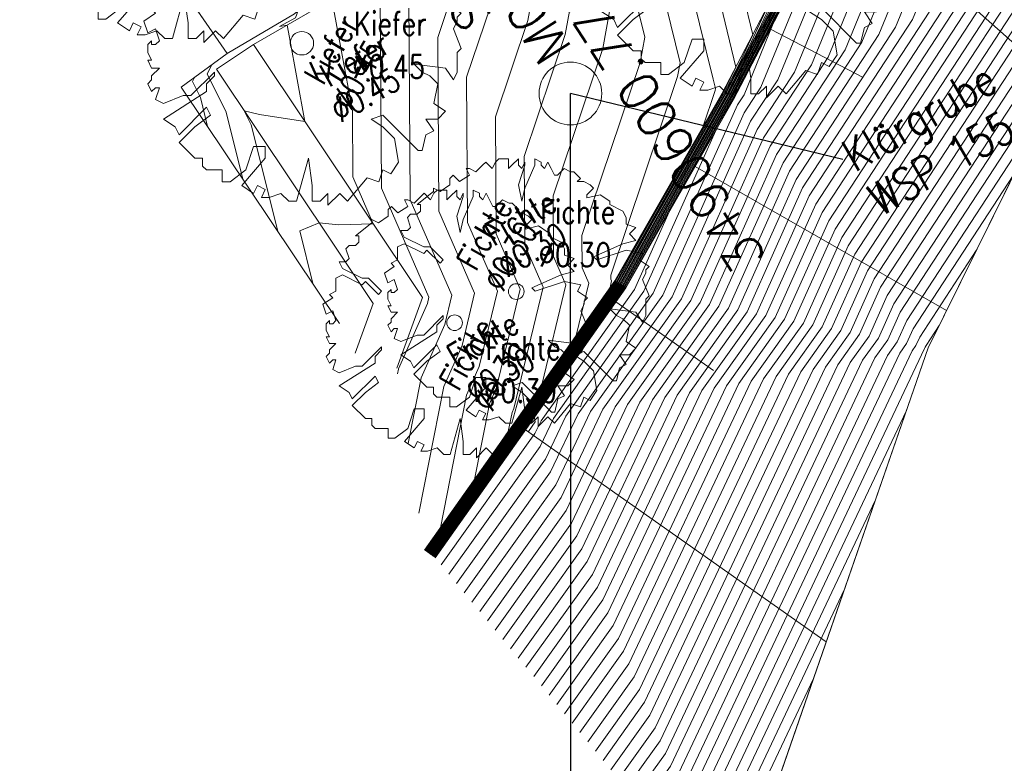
# Model space of a CAD drawing. Header units: metres. Extents: x 3490449 to 3490968, y 5754217 to 5754743.
# Tile 19 of 212: x 3490591 to 3490610, y 5754346 to 5754360. Entities that reach past the tile are written whole.
import ezdxf
from ezdxf.enums import TextEntityAlignment as Align

# ---------------------------------------------------------------- set-up
doc = ezdxf.new("R2010")
doc.units = ezdxf.units.M
doc.header["$LTSCALE"] = 0.25
doc.linetypes.add('Kartierung-07$0$AUSGEZOGEN', pattern=[0])
for name, color, linetype, lineweight, true_color in [('Kartierung-07$0$$BOESCHUNG', 7, 'Continuous', 18, 0x82563a), ('Kartierung-07$0$$BRUCH', 7, 'Continuous', 18, 0x82563a), ('Kartierung-07$0$$HOEHEN_Haupt', 7, 'Continuous', 18, 0x82563a), ('Kartierung-07$0$$HOEHEN_Mittel', 7, 'Continuous', 18, 0x82563a), ('Kartierung-07$0$$P_INF_FL', 7, 'Kartierung-07$0$AUSGEZOGEN', 18, 0x82563a), ('Kartierung-07$0$$P_INF_H', 7, 'Kartierung-07$0$AUSGEZOGEN', 18, 0x82563a), ('Kartierung-07$0$$P_INF_NR', 7, 'Kartierung-07$0$AUSGEZOGEN', 18, 0x82563a), ('Kartierung-07$0$$P_INF_X', 7, 'Kartierung-07$0$AUSGEZOGEN', 18, 0x82563a), ('Kartierung-07$0$$P_INF_Y', 7, 'Continuous', 18, 0x82563a), ('Kartierung-07$0$$PKT_SL', 7, 'Continuous', 18, 0x82563a), ('Kartierung-07$0$B_Bau', 7, 'Continuous', 18, 0x82563a), ('Kartierung-07$0$B_Baum', 7, 'Continuous', 18, 0x82563a), ('Kartierung-07$0$B_Befestigt', 7, 'Continuous', 18, 0x82563a), ('Kartierung-07$0$B_Boeschung_UK', 7, 'Continuous', 18, 0x82563a), ('Kartierung-07$0$B_Gelaendeknick', 7, 'Continuous', 18, 0x82563a), ('Kartierung-07$0$B_Haus', 7, 'Kartierung-07$0$AUSGEZOGEN', 18, 0x82563a), ('Kartierung-07$0$B_Mauer', 7, 'Kartierung-07$0$AUSGEZOGEN', 18, 0x82563a), ('Kartierung-07$0$B_Schrift_Baum', 7, 'Continuous', 18, 0x82563a), ('Kartierung-07$0$B_Schrift_Baum_30Grad', 7, 'Continuous', 18, 0x82563a), ('Kartierung-07$0$B_Schrift_Baum_60Grad', 7, 'Continuous', 18, 0x82563a), ('Kartierung-07$0$SYM_SL', 7, 'Kartierung-07$0$AUSGEZOGEN', 18, 0x82563a)]:
    doc.layers.add(name, color=color, linetype=linetype, lineweight=lineweight, true_color=true_color)
doc.layers.add('Kartierung-07$0$B_Schrift_25_30Grad', color=7, linetype='Continuous', true_color=0x82563a)
doc.layers.add('Kartierung-07$0$B_SW-Leitung_HA_Aus', color=7, linetype='Continuous', true_color=0x82563a)
doc.styles.add('Kartierung-07$0$STANDARD', font='romans.shx', dxfattribs={"width": 0.8})

# ---------------------------------------------------------------- blocks, each defined once
blk = doc.blocks.new('Kartierung-07$0$PKT_SL')
at = {"layer": 'Kartierung-07$0$SYM_SL'}
for p, q in [((-0.5, -0.5), (0.5, 0.5)), ((0.5, -0.5), (-0.5, 0.5)), ((0.5, 0.5), (-0.5, 0.5)), ((-0.5, 0.5), (-0.5, -0.5)), ((0.5, -0.5), (0.5, 0.5)), ((-0.5, -0.5), (0.5, -0.5))]:
    blk.add_line(p, q, dxfattribs=at)
at = {"layer": 'Kartierung-07$0$$P_INF_FL', "style": 'Kartierung-07$0$STANDARD'}
blk.add_attdef('CODE', text='', height=0.8, dxfattribs=at).set_placement((0, 1.7), align=Align.CENTER)
at = {"layer": 'Kartierung-07$0$$P_INF_H', "style": 'Kartierung-07$0$STANDARD'}
blk.add_attdef('H', text='', height=0.8, dxfattribs=at).set_placement((0, -1.4), align=Align.CENTER)
at = {"layer": 'Kartierung-07$0$$P_INF_NR', "style": 'Kartierung-07$0$STANDARD'}
blk.add_attdef('NR', text='', height=0.8, dxfattribs=at).set_placement((0, 0.7), align=Align.CENTER)
at = {"layer": 'Kartierung-07$0$$P_INF_X', "style": 'Kartierung-07$0$STANDARD'}
blk.add_attdef('X', text='', height=0.8, dxfattribs=at).set_placement((-0.9, -0.4), align=Align.RIGHT)
blk.add_attdef('Y', (0.7, -0.4), '', height=0.8, dxfattribs=at)
blk = doc.blocks.new('Kartierung-07$0$B_Baum')
at = {"layer": 'Kartierung-07$0$B_Baum'}
blk.add_lwpolyline([(-0.4417, -0.1918), (-0.4667, -0.1793), (-0.4542, -0.1418), (-0.4667, -0.1418), (-0.4792, -0.1543), (-0.4917, -0.1293), (-0.4792, -0.1168), (-0.4792, -0.1043), (-0.4542, -0.0793), (-0.4792, -0.0793), (-0.4917, -0.0543), (-0.4792, -0.0543), (-0.4917, -0.0293), (-0.4917, -0.0043), (-0.4792, 0.0082), (-0.4792, -0.0043), (-0.4667, -0.0043), (-0.4542, 0.0082), (-0.4667, 0.0457), (-0.4917, 0.0332), (-0.5042, 0.0707), (-0.4667, 0.0957), (-0.4792, 0.1082), (-0.4542, 0.1207), (-0.4542, 0.1457), (-0.4542, 0.1707), (-0.4292, 0.1832), (-0.3542, 0.1457), (-0.3417, 0.1582), (-0.2917, 0.1082), (-0.2792, 0.1207), (-0.3292, 0.1707), (-0.3542, 0.1707), (-0.4292, 0.2082), (-0.4417, 0.2332), (-0.4167, 0.2332), (-0.4042, 0.2457), (-0.4167, 0.2832), (-0.4042, 0.2957), (-0.3792, 0.2957), (-0.3667, 0.3082), (-0.3667, 0.3332), (-0.3792, 0.3332), (-0.3167, 0.3832), (-0.3167, 0.3957), (-0.2917, 0.3832), (-0.2542, 0.4082), (-0.2542, 0.4332), (-0.2417, 0.4457), (-0.2167, 0.4207), (-0.1792, 0.4457), (-0.1917, 0.4707), (-0.1792, 0.4707), (-0.1542, 0.4582), (-0.1292, 0.4832), (-0.1167, 0.4957), (-0.0917, 0.4707), (-0.0792, 0.4957), (-0.0667, 0.5082), (-0.0292, 0.5082), (-0.0292, 0.4707), (-0.0167, 0.4832), (0.0083, 0.5082), (0.0083, 0.4832), (0.0208, 0.4707), (0.0333, 0.4957), (0.0333, 0.4832), (0.0083, 0.4082), (0.0208, 0.3457), (0.0333, 0.3957), (0.0708, 0.4832), (0.0708, 0.5082), (0.0958, 0.4957), (0.0958, 0.4832), (0.1083, 0.4707), (0.1208, 0.4957), (0.1333, 0.4707), (0.1458, 0.4457), (0.1583, 0.4457), (0.1833, 0.4707), (0.2083, 0.4582), (0.2208, 0.4582), (0.2458, 0.4332), (0.2333, 0.4207), (0.2583, 0.4207), (0.2833, 0.4082), (0.2958, 0.3957), (0.2708, 0.3707), (0.2708, 0.3582), (0.3208, 0.3707), (0.3583, 0.3457), (0.3583, 0.3332), (0.4083, 0.3082), (0.4208, 0.2832), (0.4208, 0.2582), (0.4583, 0.2457), (0.4333, 0.2207), (0.4583, 0.1957), (0.4083, 0.1832), (0.2958, 0.1332), (0.3083, 0.1207), (0.4208, 0.1582), (0.4833, 0.1457), (0.4708, 0.1207), (0.5083, 0.0957), (0.4958, 0.0832), (0.4958, 0.0707), (0.4833, 0.0457), (0.5083, -0.0168), (0.4958, -0.0293), (0.4958, -0.0918), (0.4833, -0.1168), (0.4583, -0.0793), (0.3583, -0.0668), (0.3833, -0.0918), (0.4083, -0.1043), (0.4333, -0.1293), (0.4208, -0.1918), (0.4583, -0.2168), (0.4333, -0.2418), (0.3958, -0.2418), (0.4208, -0.2793), (0.3958, -0.2918), (0.3833, -0.3418), (0.3708, -0.3418), (0.2583, -0.2293), (0.2208, -0.2418), (0.2583, -0.2668), (0.2958, -0.3043), (0.3083, -0.3793), (0.2833, -0.4168), (0.2583, -0.4043), (0.2458, -0.4418), (0.2083, -0.4293), (0.1458, -0.5043), (0.1208, -0.4793), (0.0833, -0.5168), (0.0833, -0.4793), (0.0583, -0.5043), (0.0333, -0.5043), (0.0333, -0.4543), (0.0208, -0.3668), (-0.0167, -0.5043), (-0.0417, -0.5043), (-0.0667, -0.4793), (-0.1042, -0.4918), (-0.1292, -0.4918), (-0.1167, -0.4668), (-0.1417, -0.4543), (-0.1542, -0.4793), (-0.1917, -0.4543), (-0.1167, -0.3668), (-0.1167, -0.3293), (-0.1542, -0.3293), (-0.1792, -0.4043), (-0.2292, -0.4418), (-0.2542, -0.4418), (-0.2542, -0.4043), (-0.3042, -0.4043), (-0.3167, -0.3918), (-0.3167, -0.3668), (-0.3417, -0.3668), (-0.3917, -0.3168), (-0.3417, -0.2668), (-0.2917, -0.2293), (-0.3042, -0.2043), (-0.3917, -0.2918), (-0.4042, -0.2668), (-0.4417, -0.2418), (-0.3042, -0.1543), (-0.3042, -0.1293), (-0.2792, -0.1043), (-0.2792, -0.0918), (-0.3542, -0.1668), (-0.3792, -0.1668), (-0.4417, -0.1918)], dxfattribs=at)

msp = doc.modelspace()

# ---------------------------------------------------------------- linework, layer by layer
at = {"layer": 'Kartierung-07$0$$BOESCHUNG', "ltscale": 0.02}
for p, q in [((3490606.433, 5754362.259, 154.491), (3490610.563, 5754358.558, 153.186)), ((3490605.044, 5754359.6, 154.605), (3490606.819, 5754358.673, 153.612)), ((3490603.605, 5754356.968, 154.744), (3490608.417, 5754354.213, 151.72)), ((3490602.089, 5754354.381, 154.892), (3490603.956, 5754353.063, 153.642)), ((3490600.359, 5754351.93, 154.885), (3490606.114, 5754347.869, 151.341))]:
    msp.add_line(p, q, dxfattribs=at)
at = {"layer": 'Kartierung-07$0$$BRUCH', "ltscale": 0.02}
for p, q in [((3490604.121, 5754358.372), (3490606.964, 5754363.815)), ((3490607.184, 5754363.696), (3490604.34, 5754358.252)), ((3490599.42, 5754361.777), (3490595.152, 5754359.303)), ((3490608.064, 5754353.497), (3490612.133, 5754361.737)), ((3490592.997, 5754361.524), (3490594.649, 5754359.135)), ((3490594.649, 5754359.135), (3490595.934, 5754359.89)), ((3490594.445, 5754358.831), (3490595.152, 5754359.303)), ((3490598.387, 5754354.459), (3490595.152, 5754359.303)), ((3490594.649, 5754359.135), (3490593.769, 5754358.488)), ((3490597.441, 5754354.345), (3490594.445, 5754358.831)), ((3490596.799, 5754353.966), (3490593.769, 5754358.488)), ((3490602.066, 5754354.783), (3490604.121, 5754358.372)), ((3490604.34, 5754358.252), (3490602.277, 5754354.649)), ((3490598.425, 5754349.623), (3490602.066, 5754354.783)), ((3490602.277, 5754354.649), (3490598.629, 5754349.479)), ((3490597.893, 5754353.106), (3490598.387, 5754354.459)), ((3490597.095, 5754353.397), (3490597.441, 5754354.345)), ((3490604.299, 5754342.633), (3490608.064, 5754353.497))]:
    msp.add_line(p, q, dxfattribs=at)
at = {"layer": 'Kartierung-07$0$$HOEHEN_Haupt', "ltscale": 0.02}
for points in [[(3490622.284, 5754382.91), (3490619.775, 5754378.505), (3490618.24, 5754375.927), (3490618.575, 5754375.467), (3490619.661, 5754373.072), (3490619.677, 5754372.875), (3490619.833, 5754369.871), (3490619.468, 5754369.3), (3490616.355, 5754366.895), (3490614.062, 5754364.653), (3490613.287, 5754363.848), (3490611.873, 5754362.302), (3490611.553, 5754361.966), (3490611.308, 5754361.368), (3490607.031, 5754354.816), (3490606.574, 5754353.794), (3490606.099, 5754353.127), (3490602.836, 5754346.222), (3490602.137, 5754345.243)], [(3490618.19, 5754379.373), (3490615.854, 5754375.269), (3490615.678, 5754374.906), (3490616.114, 5754373.952), (3490616.83, 5754371.813), (3490616.959, 5754369.739), (3490616.119, 5754367.978), (3490614.757, 5754366.925), (3490613.888, 5754366.075), (3490612.262, 5754364.386), (3490611.365, 5754363.405), (3490610.421, 5754362.414), (3490609.696, 5754360.647), (3490606.409, 5754355.611), (3490605.676, 5754353.972), (3490604.915, 5754352.904), (3490602.336, 5754347.446), (3490601.399, 5754346.134)], [(3490614.097, 5754375.835), (3490613.56, 5754374.893), (3490613.475, 5754374.717), (3490613.149, 5754374.043), (3490613.67, 5754371.905), (3490614.078, 5754370.687), (3490614.113, 5754370.109), (3490613.397, 5754368.606), (3490612.898, 5754367.281), (3490612.638, 5754366.38), (3490611.237, 5754364.924), (3490610.856, 5754364.509), (3490609.289, 5754362.863), (3490608.085, 5754359.927), (3490605.786, 5754356.405), (3490604.778, 5754354.151), (3490603.732, 5754352.681), (3490601.837, 5754348.671), (3490600.661, 5754347.025)], [(3490599.923, 5754347.916), (3490601.337, 5754349.896), (3490602.548, 5754352.458), (3490603.88, 5754354.33), (3490605.164, 5754357.2), (3490606.474, 5754359.206), (3490608.157, 5754363.311), (3490609.706, 5754364.937), (3490609.902, 5754365.391), (3490610.086, 5754365.815), (3490610.223, 5754366.009), (3490610.675, 5754368.046), (3490610.759, 5754368.214), (3490611.232, 5754368.977), (3490610.805, 5754372.057), (3490610.504, 5754373.237), (3490610.287, 5754373.327), (3490610.283, 5754373.691), (3490610.824, 5754373.972), (3490611.148, 5754374.265)], [(3490598.616, 5754349.488), (3490598.754, 5754349.69), (3490600.438, 5754352.074), (3490600.596, 5754352.304), (3490602.26, 5754354.66), (3490603.836, 5754357.483), (3490604.288, 5754358.281), (3490606.127, 5754361.858), (3490607.021, 5754363.784), (3490607.594, 5754364.943), (3490607.109, 5754365.684), (3490606.463, 5754366.348), (3490605.786, 5754366.125), (3490605.719, 5754366.105), (3490605.675, 5754366.176), (3490605.431, 5754368.009), (3490605.446, 5754368.038), (3490605.194, 5754368.583), (3490605.168, 5754368.773), (3490604.91, 5754371.632)], [(3490598.561, 5754349.527), (3490599.263, 5754350.547), (3490600.372, 5754352.118), (3490601.215, 5754353.349), (3490602.178, 5754354.712), (3490603.09, 5754356.345), (3490604.211, 5754358.323), (3490605.199, 5754360.246), (3490605.998, 5754361.966), (3490605.524, 5754363.932), (3490604.719, 5754364.719), (3490604.491, 5754365.076), (3490604.173, 5754364.985), (3490603.706, 5754364.923), (3490603.378, 5754364.827), (3490603.119, 5754365.57), (3490602.486, 5754366.715), (3490602.483, 5754367.591), (3490602.166, 5754367.7), (3490601.953, 5754369.48), (3490601.805, 5754370.563)], [(3490598.506, 5754349.565), (3490599.771, 5754351.404), (3490600.307, 5754352.162), (3490601.835, 5754354.394), (3490602.096, 5754354.764), (3490602.344, 5754355.206), (3490604.134, 5754358.365), (3490604.271, 5754358.633), (3490604.383, 5754358.873), (3490603.117, 5754364.128), (3490603.037, 5754364.206), (3490602.985, 5754364.199), (3490602.868, 5754364.165), (3490602.626, 5754364.044), (3490601.504, 5754363.528), (3490601.288, 5754363.453), (3490600.808, 5754364.739), (3490600.412, 5754365.714), (3490599.901, 5754365.873), (3490599.059, 5754366.398), (3490598.363, 5754369.084), (3490598.071, 5754369.988), (3490598.27, 5754370.068)], [(3490597.91, 5754353), (3490597.928, 5754353.092), (3490597.928, 5754353.093), (3490598.48, 5754354.347), (3490598.509, 5754354.47), (3490597.601, 5754356.552), (3490597.578, 5754360.268), (3490597.504, 5754360.666), (3490597.489, 5754360.734), (3490597.719, 5754360.926), (3490596.283, 5754363.555), (3490596.283, 5754363.555), (3490594.735, 5754362.87), (3490594.305, 5754363.88), (3490594.038, 5754363.724), (3490594.038, 5754363.724)], [(3490599.185, 5754348.807), (3490600.838, 5754351.121), (3490601.364, 5754352.236), (3490602.983, 5754354.509), (3490604.542, 5754357.995), (3490604.862, 5754358.485), (3490606.326, 5754362.053)], [(3490601.287, 5754360.425), (3490601.119, 5754359.498), (3490600.333, 5754357.163), (3490600.343, 5754355.465), (3490600.694, 5754354.662), (3490600.135, 5754352.338), (3490600.1, 5754352.259), (3490600.1, 5754352.259), (3490600.028, 5754351.895), (3490598.452, 5754349.604)], [(3490610.403, 5754358.234), (3490607.653, 5754354.021), (3490607.471, 5754353.615), (3490607.283, 5754353.35), (3490603.335, 5754344.997), (3490602.875, 5754344.353)], [(3490607.056, 5754350.589), (3490603.834, 5754343.772), (3490603.613, 5754343.462)]]:
    msp.add_lwpolyline(points, dxfattribs=at)
at = {"layer": 'Kartierung-07$0$$HOEHEN_Mittel', "ltscale": 0.02}
for points in [[(3490623.921, 5754384.325), (3490623.278, 5754383.195), (3490619.305, 5754376.524), (3490620.172, 5754375.334), (3490620.893, 5754373.745), (3490620.936, 5754373.218), (3490621.047, 5754371.083), (3490619.694, 5754368.969), (3490616.995, 5754366.883), (3490614.131, 5754364.084), (3490613.697, 5754363.633), (3490612.076, 5754361.861), (3490612.006, 5754361.787), (3490611.953, 5754361.656), (3490607.28, 5754354.498), (3490606.933, 5754353.722), (3490606.573, 5754353.216), (3490603.035, 5754345.732), (3490602.432, 5754344.887)], [(3490623.102, 5754383.617), (3490621.527, 5754380.85), (3490618.772, 5754376.225), (3490619.374, 5754375.401), (3490620.277, 5754373.408), (3490620.307, 5754373.046), (3490620.44, 5754370.477), (3490619.581, 5754369.135), (3490616.675, 5754366.889), (3490614.097, 5754364.369), (3490613.492, 5754363.741), (3490611.974, 5754362.081), (3490611.78, 5754361.877), (3490611.63, 5754361.512), (3490607.155, 5754354.657), (3490606.753, 5754353.758), (3490606.336, 5754353.172), (3490602.935, 5754345.977), (3490602.285, 5754345.065)], [(3490621.465, 5754382.202), (3490618.024, 5754376.161), (3490617.707, 5754375.629), (3490617.777, 5754375.534), (3490619.045, 5754372.735), (3490619.048, 5754372.704), (3490619.121, 5754371.3), (3490619.236, 5754369.442), (3490619.185, 5754369.335), (3490616.036, 5754366.901), (3490614.027, 5754364.938), (3490613.082, 5754363.956), (3490611.771, 5754362.523), (3490611.327, 5754362.056), (3490610.986, 5754361.224), (3490606.906, 5754354.975), (3490606.394, 5754353.829), (3490605.862, 5754353.082), (3490602.736, 5754346.467), (3490601.989, 5754345.422)], [(3490620.646, 5754381.495), (3490617.23, 5754375.495), (3490617.195, 5754375.423), (3490618.33, 5754372.943), (3490618.482, 5754372.489), (3490618.667, 5754369.516), (3490618.418, 5754368.996), (3490615.716, 5754366.907), (3490613.992, 5754365.222), (3490612.877, 5754364.064), (3490611.67, 5754362.743), (3490611.101, 5754362.146), (3490610.663, 5754361.08), (3490606.782, 5754355.134), (3490606.215, 5754353.865), (3490605.626, 5754353.038), (3490602.636, 5754346.712), (3490601.842, 5754345.6)], [(3490619.828, 5754380.787), (3490616.771, 5754375.42), (3490616.689, 5754375.251), (3490617.591, 5754373.279), (3490617.931, 5754372.263), (3490618.098, 5754369.59), (3490617.652, 5754368.656), (3490615.396, 5754366.913), (3490613.958, 5754365.507), (3490612.672, 5754364.171), (3490611.568, 5754362.964), (3490610.874, 5754362.235), (3490610.341, 5754360.936), (3490606.658, 5754355.293), (3490606.035, 5754353.901), (3490605.389, 5754352.993), (3490602.536, 5754346.957), (3490601.694, 5754345.778)], [(3490619.009, 5754380.08), (3490616.312, 5754375.345), (3490616.183, 5754375.078), (3490616.853, 5754373.616), (3490617.381, 5754372.038), (3490617.529, 5754369.665), (3490616.886, 5754368.317), (3490615.077, 5754366.919), (3490613.923, 5754365.791), (3490612.467, 5754364.279), (3490611.466, 5754363.185), (3490610.648, 5754362.325), (3490610.019, 5754360.792), (3490606.533, 5754355.452), (3490605.855, 5754353.937), (3490605.152, 5754352.949), (3490602.436, 5754347.202), (3490601.547, 5754345.956)], [(3490617.372, 5754378.665), (3490615.395, 5754375.194), (3490615.172, 5754374.733), (3490615.376, 5754374.288), (3490616.28, 5754371.588), (3490616.39, 5754369.813), (3490615.353, 5754367.638), (3490614.437, 5754366.931), (3490613.853, 5754366.36), (3490612.057, 5754364.494), (3490611.263, 5754363.626), (3490610.195, 5754362.504), (3490609.374, 5754360.503), (3490606.284, 5754355.77), (3490605.496, 5754354.008), (3490604.679, 5754352.86), (3490602.236, 5754347.691), (3490601.252, 5754346.313)], [(3490616.553, 5754377.958), (3490614.936, 5754375.119), (3490614.679, 5754374.587), (3490614.666, 5754374.56), (3490614.687, 5754374.475), (3490615.729, 5754371.362), (3490615.821, 5754369.887), (3490614.587, 5754367.299), (3490614.118, 5754366.937), (3490613.819, 5754366.644), (3490611.852, 5754364.601), (3490611.161, 5754363.847), (3490609.969, 5754362.594), (3490609.052, 5754360.359), (3490606.16, 5754355.929), (3490605.317, 5754354.044), (3490604.442, 5754352.815), (3490602.136, 5754347.936), (3490601.104, 5754346.491)], [(3490615.734, 5754377.25), (3490614.478, 5754375.044), (3490614.278, 5754374.631), (3490614.161, 5754374.388), (3490614.348, 5754373.618), (3490615.179, 5754371.137), (3490615.252, 5754369.961), (3490613.82, 5754366.96), (3490613.798, 5754366.943), (3490613.784, 5754366.929), (3490611.647, 5754364.709), (3490611.06, 5754364.067), (3490609.742, 5754362.683), (3490608.73, 5754360.215), (3490606.035, 5754356.087), (3490605.137, 5754354.08), (3490604.205, 5754352.77), (3490602.036, 5754348.181), (3490600.956, 5754346.669)], [(3490614.916, 5754376.543), (3490614.019, 5754374.968), (3490613.877, 5754374.674), (3490613.655, 5754374.215), (3490614.009, 5754372.762), (3490614.628, 5754370.912), (3490614.683, 5754370.035), (3490613.594, 5754367.753), (3490613.351, 5754367.108), (3490613.225, 5754366.669), (3490611.442, 5754364.817), (3490610.958, 5754364.288), (3490609.516, 5754362.773), (3490608.407, 5754360.071), (3490605.911, 5754356.246), (3490604.958, 5754354.115), (3490603.969, 5754352.726), (3490601.936, 5754348.426), (3490600.809, 5754346.847)], [(3490613.278, 5754375.128), (3490613.102, 5754374.818), (3490613.074, 5754374.76), (3490612.643, 5754373.87), (3490613.33, 5754371.049), (3490613.527, 5754370.461), (3490613.544, 5754370.183), (3490613.199, 5754369.459), (3490612.445, 5754367.455), (3490612.052, 5754366.092), (3490611.032, 5754365.032), (3490610.755, 5754364.729), (3490609.063, 5754362.952), (3490607.763, 5754359.783), (3490605.662, 5754356.564), (3490604.599, 5754354.187), (3490603.495, 5754352.637), (3490601.737, 5754348.916), (3490600.514, 5754347.204)], [(3490600.071, 5754347.738), (3490601.437, 5754349.651), (3490602.785, 5754352.503), (3490604.06, 5754354.294), (3490605.288, 5754357.041), (3490606.796, 5754359.35), (3490608.384, 5754363.221), (3490610.292, 5754365.226), (3490610.341, 5754365.337), (3490610.386, 5754365.441), (3490610.419, 5754365.489), (3490610.591, 5754366.261), (3490611.085, 5754367.976), (3490611.316, 5754368.591), (3490611.813, 5754369.392), (3490611.525, 5754371.469), (3490611.03, 5754373.411), (3490610.672, 5754373.558), (3490610.67, 5754373.819), (3490611.409, 5754374.202), (3490611.64, 5754374.412)], [(3490600.218, 5754347.56), (3490601.537, 5754349.406), (3490603.022, 5754352.548), (3490604.24, 5754354.258), (3490605.413, 5754356.882), (3490607.118, 5754359.494), (3490608.61, 5754363.131), (3490610.552, 5754365.171), (3490610.621, 5754365.247), (3490610.879, 5754365.514), (3490611.538, 5754367.802), (3490612.137, 5754369.393), (3490612.394, 5754369.808), (3490612.245, 5754370.881), (3490611.589, 5754373.45), (3490611.56, 5754373.58), (3490611.555, 5754373.584), (3490611.536, 5754373.592), (3490611.058, 5754373.79), (3490611.056, 5754373.946), (3490611.994, 5754374.433), (3490612.133, 5754374.559)], [(3490610.655, 5754374.118), (3490610.239, 5754373.741), (3490609.897, 5754373.564), (3490609.901, 5754373.096), (3490609.978, 5754373.064), (3490610.085, 5754372.645), (3490610.651, 5754368.562), (3490610.651, 5754368.562), (3490610.34, 5754367.942), (3490610.027, 5754366.53), (3490609.786, 5754366.189), (3490609.464, 5754365.445), (3490609.119, 5754364.648), (3490607.931, 5754363.4), (3490606.151, 5754359.062), (3490605.039, 5754357.359), (3490603.701, 5754354.366), (3490602.311, 5754352.414), (3490601.237, 5754350.141), (3490599.776, 5754348.095)], [(3490599.333, 5754348.629), (3490600.937, 5754350.876), (3490601.601, 5754352.28), (3490603.162, 5754354.473), (3490604.666, 5754357.836), (3490605.184, 5754358.63), (3490607.252, 5754363.669), (3490607.36, 5754363.783), (3490607.796, 5754364.792), (3490608.232, 5754365.594), (3490608.238, 5754365.606), (3490608.951, 5754366.922), (3490609.031, 5754367.131), (3490609.191, 5754367.435), (3490609.192, 5754367.506), (3490609.16, 5754367.885), (3490609.135, 5754368.064), (3490609.112, 5754368.134), (3490609.062, 5754368.638), (3490609.46, 5754368.865), (3490608.763, 5754369.432), (3490608.698, 5754369.881), (3490608.401, 5754372.543)], [(3490609.507, 5754372.401), (3490610.022, 5754368.852), (3490610.254, 5754368.663), (3490609.412, 5754368.183), (3490609.412, 5754368.178), (3490609.412, 5754368.177), (3490609.413, 5754368.169), (3490609.418, 5754368.171), (3490610.178, 5754368.184), (3490610.005, 5754367.838), (3490609.83, 5754367.051), (3490609.486, 5754366.563), (3490609.026, 5754365.499), (3490608.533, 5754364.36), (3490607.705, 5754363.49), (3490605.829, 5754358.918), (3490604.915, 5754357.518), (3490603.521, 5754354.401), (3490602.075, 5754352.369), (3490601.137, 5754350.386), (3490599.628, 5754348.273)], [(3490598.594, 5754349.504), (3490598.957, 5754350.033), (3490600.412, 5754352.092), (3490600.844, 5754352.722), (3490602.227, 5754354.681), (3490603.537, 5754357.027), (3490604.257, 5754358.297), (3490605.755, 5754361.213), (3490606.964, 5754363.815), (3490606.967, 5754363.821), (3490606.915, 5754363.9), (3490605.674, 5754365.839), (3490605.455, 5754365.776), (3490604.6, 5754365.521), (3490603.823, 5754366.767), (3490603.753, 5754367.286), (3490604.119, 5754367.989), (3490603.989, 5754368.267), (3490603.823, 5754369.489), (3490603.654, 5754371.364)], [(3490598.605, 5754349.496), (3490598.856, 5754349.861), (3490600.425, 5754352.083), (3490600.72, 5754352.513), (3490602.243, 5754354.67), (3490603.686, 5754357.255), (3490604.272, 5754358.289), (3490605.941, 5754361.535), (3490606.993, 5754363.799), (3490607.281, 5754364.382), (3490606.349, 5754365.806), (3490606.069, 5754366.094), (3490605.775, 5754365.997), (3490605.16, 5754365.813), (3490604.749, 5754366.472), (3490604.592, 5754367.647), (3490604.782, 5754368.014), (3490604.592, 5754368.425), (3490604.495, 5754369.131), (3490604.282, 5754371.498)], [(3490598.583, 5754349.512), (3490599.059, 5754350.204), (3490600.399, 5754352.1), (3490600.968, 5754352.931), (3490602.211, 5754354.691), (3490603.388, 5754356.8), (3490604.242, 5754358.306), (3490605.57, 5754360.891), (3490606.644, 5754363.203), (3490606.487, 5754363.854), (3490606.221, 5754364.114), (3490605.28, 5754365.585), (3490604.125, 5754365.254), (3490604.041, 5754365.229), (3490603.674, 5754365.817), (3490603.033, 5754366.974), (3490603.033, 5754367.152), (3490603.455, 5754367.964), (3490603.387, 5754368.109), (3490603.15, 5754369.847), (3490603.025, 5754371.23)], [(3490609.103, 5754371.141), (3490609.393, 5754369.142), (3490609.857, 5754368.764), (3490609.237, 5754368.41), (3490609.262, 5754368.156), (3490609.273, 5754368.121), (3490609.331, 5754367.713), (3490609.549, 5754367.803), (3490609.706, 5754367.805), (3490609.67, 5754367.734), (3490609.634, 5754367.572), (3490609.186, 5754366.938), (3490608.587, 5754365.553), (3490607.946, 5754364.071), (3490607.478, 5754363.579), (3490605.507, 5754358.774), (3490604.791, 5754357.677), (3490603.342, 5754354.437), (3490601.838, 5754352.325), (3490601.037, 5754350.631), (3490599.481, 5754348.451)], [(3490607.496, 5754370.815), (3490607.602, 5754369.214), (3490607.923, 5754368.895), (3490607.869, 5754368.86), (3490607.856, 5754368.617), (3490607.504, 5754367.23), (3490608.084, 5754367.498), (3490608.765, 5754367.253), (3490608.849, 5754367.187), (3490608.56, 5754366.424), (3490608.168, 5754365.701), (3490608.111, 5754365.576), (3490607.46, 5754364.379), (3490607.135, 5754363.722), (3490606.869, 5754363.148), (3490605.1, 5754359.707), (3490604.54, 5754358.341), (3490604.417, 5754358.153), (3490602.803, 5754354.544), (3490601.128, 5754352.191), (3490600.738, 5754351.366), (3490599.038, 5754348.986)], [(3490598.539, 5754349.542), (3490599.466, 5754350.889), (3490600.346, 5754352.136), (3490601.463, 5754353.767), (3490602.145, 5754354.733), (3490602.791, 5754355.889), (3490604.18, 5754358.34), (3490604.828, 5754359.601), (3490605.352, 5754360.729), (3490604.561, 5754364.01), (3490603.864, 5754364.693), (3490603.418, 5754364.634), (3490602.743, 5754364.435), (3490602.209, 5754365.965), (3490601.938, 5754366.455), (3490601.937, 5754366.831), (3490600.923, 5754367.179), (3490600.769, 5754368.469), (3490600.354, 5754370.607)], [(3490598.55, 5754349.535), (3490599.364, 5754350.718), (3490600.359, 5754352.127), (3490601.339, 5754353.558), (3490602.162, 5754354.722), (3490602.94, 5754356.117), (3490604.195, 5754358.331), (3490605.013, 5754359.923), (3490605.675, 5754361.347), (3490605.043, 5754363.971), (3490604.14, 5754364.855), (3490603.562, 5754364.779), (3490603.061, 5754364.631), (3490602.664, 5754365.767), (3490602.212, 5754366.585), (3490602.21, 5754367.211), (3490601.544, 5754367.44), (3490601.182, 5754370.472)], [(3490598.743, 5754349.342), (3490600.538, 5754351.856), (3490600.654, 5754352.102), (3490602.444, 5754354.616), (3490603.108, 5754356.1), (3490604.134, 5754357.938), (3490604.319, 5754358.264), (3490606.498, 5754362.503), (3490607.078, 5754363.753), (3490607.786, 5754365.184), (3490607.99, 5754365.559), (3490608.098, 5754365.796), (3490608.169, 5754365.927), (3490608.221, 5754366.065), (3490607.452, 5754366.672), (3490607.252, 5754366.857), (3490606.905, 5754366.742), (3490606.69, 5754366.656), (3490606.522, 5754367.702), (3490606.299, 5754368.352), (3490606.493, 5754368.789), (3490606.398, 5754368.898), (3490606.288, 5754370.557)], [(3490598.496, 5754349.573), (3490599.873, 5754351.575), (3490600.294, 5754352.171), (3490601.959, 5754354.603), (3490602.08, 5754354.774), (3490602.194, 5754354.979), (3490603.749, 5754357.723), (3490603.985, 5754358.423), (3490603.992, 5754358.465), (3490603.95, 5754358.639), (3490602.639, 5754363.947), (3490601.423, 5754363.388), (3490601.109, 5754363.279), (3490601.042, 5754363.256), (3490600.992, 5754363.346), (3490600.098, 5754365.549), (3490598.674, 5754365.99), (3490598.437, 5754366.138), (3490598.242, 5754366.891), (3490597.31, 5754369.782), (3490597.946, 5754370.036), (3490598.469, 5754370.273)], [(3490598.517, 5754349.558), (3490599.669, 5754351.232), (3490600.32, 5754352.153), (3490601.711, 5754354.185), (3490602.113, 5754354.753), (3490602.493, 5754355.434), (3490604.149, 5754358.357), (3490604.457, 5754358.956), (3490604.706, 5754359.492), (3490603.598, 5754364.089), (3490603.312, 5754364.368), (3490603.129, 5754364.344), (3490602.713, 5754364.222), (3490601.851, 5754363.789), (3490601.585, 5754363.667), (3490601.534, 5754363.649), (3490601.188, 5754364.577), (3490601.081, 5754365.42), (3490601.028, 5754366.02), (3490600.556, 5754366.112), (3490599.68, 5754366.658), (3490599.035, 5754369.147), (3490598.832, 5754370.195)], [(3490598.572, 5754349.519), (3490599.161, 5754350.375), (3490600.385, 5754352.109), (3490601.092, 5754353.14), (3490602.194, 5754354.702), (3490603.239, 5754356.572), (3490604.226, 5754358.314), (3490605.384, 5754360.568), (3490606.321, 5754362.584), (3490606.006, 5754363.893), (3490605.47, 5754364.417), (3490604.886, 5754365.33), (3490604.07, 5754365.097), (3490603.851, 5754365.068), (3490603.696, 5754365.023), (3490603.574, 5754365.373), (3490602.76, 5754366.844), (3490602.756, 5754367.872), (3490602.791, 5754367.939), (3490602.785, 5754367.951), (3490602.477, 5754370.205)], [(3490600.366, 5754347.382), (3490601.637, 5754349.161), (3490603.258, 5754352.592), (3490604.419, 5754354.223), (3490605.537, 5754356.723), (3490607.44, 5754359.639), (3490608.837, 5754363.042), (3490610.653, 5754364.95), (3490610.826, 5754365.139), (3490611.465, 5754365.803), (3490611.991, 5754367.629), (3490612.958, 5754370.196)], [(3490593.989, 5754363.8), (3490593.989, 5754363.801), (3490594.57, 5754364.139), (3490594.742, 5754363.734), (3490595.363, 5754364.009), (3490595.902, 5754363.953), (3490596.946, 5754364.158), (3490598.016, 5754364.616), (3490598.214, 5754364.555), (3490598.307, 5754364.325), (3490599.568, 5754362.078), (3490599.761, 5754362.145), (3490599.782, 5754362.021), (3490599.934, 5754361.405), (3490599.686, 5754360.035), (3490599.229, 5754358.679), (3490599.246, 5754355.9), (3490599.82, 5754354.585), (3490599.473, 5754353.141), (3490599.231, 5754352.592), (3490599.231, 5754352.592), (3490598.73, 5754350.055), (3490598.43, 5754349.619)], [(3490594.005, 5754363.775), (3490594.006, 5754363.775), (3490594.481, 5754364.053), (3490594.74, 5754363.446), (3490595.67, 5754363.858), (3490596.476, 5754363.774), (3490596.723, 5754363.823), (3490597.335, 5754364.085), (3490598.337, 5754362.603), (3490599.019, 5754361.728), (3490598.991, 5754361.594), (3490599.215, 5754361.658), (3490598.969, 5754360.304), (3490598.677, 5754359.437), (3490598.698, 5754356.117), (3490599.383, 5754354.547), (3490599.142, 5754353.543), (3490598.797, 5754352.759), (3490598.797, 5754352.759), (3490598.317, 5754350.331)], [(3490594.022, 5754363.749), (3490594.022, 5754363.75), (3490594.393, 5754363.966), (3490594.737, 5754363.158), (3490595.976, 5754363.706), (3490596.503, 5754363.652), (3490597.472, 5754361.913), (3490597.923, 5754361.099), (3490597.894, 5754361.029), (3490598.359, 5754361.162), (3490598.252, 5754360.573), (3490598.125, 5754360.196), (3490598.149, 5754356.334), (3490598.946, 5754354.508), (3490598.811, 5754353.945), (3490598.362, 5754352.926), (3490598.362, 5754352.926), (3490598.113, 5754351.665)], [(3490598.89, 5754349.164), (3490600.638, 5754351.611), (3490600.891, 5754352.146), (3490602.624, 5754354.58), (3490604.001, 5754357.659), (3490604.283, 5754358.166), (3490604.334, 5754358.255), (3490606.683, 5754362.825)], [(3490596.288, 5754354.728), (3490596.038, 5754355.735), (3490596.409, 5754355.89), (3490596.78, 5754355.852), (3490597.444, 5754355.871), (3490597.052, 5754356.769), (3490597.044, 5754358.032), (3490596.981, 5754358.377), (3490596.649, 5754360.171), (3490596.208, 5754360.106), (3490596.223, 5754360.147), (3490594.487, 5754362.196)], [(3490598.626, 5754349.481), (3490598.652, 5754349.518), (3490600.451, 5754352.065), (3490600.472, 5754352.095), (3490602.276, 5754354.65), (3490603.985, 5754357.71), (3490604.303, 5754358.272), (3490606.312, 5754362.18)], [(3490593.44, 5754361.802), (3490595.133, 5754360.006), (3490595.133, 5754360.006), (3490595.567, 5754360.475), (3490596.007, 5754359.955), (3490595.954, 5754359.818), (3490595.651, 5754359.652), (3490595.793, 5754359.675), (3490595.837, 5754359.44), (3490596.134, 5754357.832), (3490595.268, 5754357.968), (3490594.975, 5754358.037), (3490595.109, 5754357.77), (3490595.617, 5754355.731)], [(3490602.145, 5754361.449), (3490602.64, 5754359.445), (3490602.552, 5754358.96), (3490601.437, 5754355.647), (3490601.441, 5754355.031), (3490601.568, 5754354.739), (3490601.326, 5754353.734), (3490600.267, 5754352.188), (3490600.076, 5754351.918), (3490598.474, 5754349.589)], [(3490611.821, 5754361.105), (3490607.404, 5754354.339), (3490607.112, 5754353.686), (3490606.809, 5754353.261), (3490603.135, 5754345.487), (3490602.58, 5754344.709)], [(3490600.61, 5754360.915), (3490600.402, 5754359.767), (3490599.781, 5754357.921), (3490599.795, 5754355.683), (3490600.257, 5754354.624), (3490599.804, 5754352.739), (3490599.666, 5754352.426), (3490599.666, 5754352.426), (3490599.379, 5754350.975), (3490598.441, 5754349.612)], [(3490598.528, 5754349.55), (3490599.568, 5754351.061), (3490600.333, 5754352.144), (3490601.587, 5754353.976), (3490602.129, 5754354.743), (3490602.642, 5754355.662), (3490604.164, 5754358.348), (3490604.642, 5754359.278), (3490605.029, 5754360.11)], [(3490601.963, 5754359.935), (3490601.835, 5754359.229), (3490600.885, 5754356.405), (3490600.892, 5754355.248), (3490601.131, 5754354.701), (3490600.677, 5754352.815), (3490600.254, 5754352.197), (3490600.178, 5754352.089), (3490598.463, 5754349.596)], [(3490603.047, 5754360.044), (3490603.316, 5754358.955), (3490603.268, 5754358.692), (3490601.989, 5754354.889), (3490601.989, 5754354.813), (3490602.005, 5754354.778), (3490601.975, 5754354.654), (3490600.28, 5754352.18), (3490599.974, 5754351.746), (3490598.485, 5754349.581)], [(3490611.112, 5754359.67), (3490607.529, 5754354.18), (3490607.292, 5754353.651), (3490607.046, 5754353.305), (3490603.235, 5754345.242), (3490602.727, 5754344.531)], [(3490594.355, 5754358.919), (3490594.266, 5754358.74), (3490594.622, 5754358.031), (3490594.945, 5754356.733)], [(3490594.02, 5754358.673), (3490593.982, 5754358.596), (3490594.135, 5754358.292), (3490594.273, 5754357.736)], [(3490609.694, 5754356.799), (3490607.778, 5754353.863), (3490607.651, 5754353.579), (3490607.52, 5754353.394), (3490603.435, 5754344.752), (3490603.022, 5754344.174)], [(3490608.986, 5754355.363), (3490607.902, 5754353.704), (3490607.831, 5754353.543), (3490607.756, 5754353.439), (3490603.535, 5754344.507), (3490603.17, 5754343.996)], [(3490608.277, 5754353.928), (3490608.027, 5754353.545), (3490608.01, 5754353.508), (3490607.993, 5754353.484), (3490603.635, 5754344.262), (3490603.318, 5754343.818)], [(3490607.649, 5754352.299), (3490603.735, 5754344.017), (3490603.465, 5754343.64)], [(3490606.463, 5754348.878), (3490603.934, 5754343.527), (3490603.76, 5754343.283)], [(3490605.87, 5754347.167), (3490604.034, 5754343.282), (3490603.908, 5754343.105)]]:
    msp.add_lwpolyline(points, dxfattribs=at)
at = {"layer": 'Kartierung-07$0$B_Bau', "ltscale": 0.02}
for points in [[(3490608.234, 5754368.976), (3490606.616, 5754368.461), (3490605.959, 5754368.236), (3490603.091, 5754367.001), (3490601.527, 5754366.261), (3490600.588, 5754365.807), (3490597.994, 5754364.439), (3490596.654, 5754363.719), (3490596.283, 5754363.555), (3490594.733, 5754362.614), (3490592.997, 5754361.524), (3490594.649, 5754359.135), (3490595.934, 5754359.89), (3490596.262, 5754360.181), (3490597.737, 5754360.935), (3490598.007, 5754361.174), (3490599.369, 5754361.919), (3490601.61, 5754363.71), (3490602.514, 5754364.294), (3490603.979, 5754365.197), (3490606.503, 5754366.514), (3490607.209, 5754367.05)], [(3490594.649, 5754359.135), (3490593.769, 5754358.488)]]:
    msp.add_lwpolyline(points, dxfattribs=at)
msp.add_circle((3490601.217, 5754358.367, 156.861), 0.6, dxfattribs=at)
at = {"layer": 'Kartierung-07$0$B_Baum'}
for centre, radius in [((3490596.077, 5754359.329, 157.298), 0.225), ((3490600.18, 5754354.576, 156.324), 0.15), ((3490599, 5754353.978, 156.4), 0.15)]:
    msp.add_circle(centre, radius, dxfattribs=at)
at = {"layer": 'Kartierung-07$0$B_Befestigt', "ltscale": 0.02}
for points in [[(3490594.445, 5754358.831), (3490595.152, 5754359.303)], [(3490597.893, 5754353.106), (3490598.387, 5754354.459), (3490595.152, 5754359.303)], [(3490597.095, 5754353.397), (3490597.441, 5754354.345), (3490594.445, 5754358.831)]]:
    msp.add_lwpolyline(points, dxfattribs=at)
at = {"layer": 'Kartierung-07$0$B_Boeschung_UK', "ltscale": 0.02}
msp.add_lwpolyline([(3490604.299, 5754342.633), (3490608.064, 5754353.497), (3490612.133, 5754361.737), (3490614.22, 5754363.359), (3490621.17, 5754366.804)], dxfattribs=at)
at = {"layer": 'Kartierung-07$0$B_Gelaendeknick', "ltscale": 0.02}
msp.add_lwpolyline([(3490607.295, 5754366.885), (3490604.239, 5754364.913), (3490602.929, 5754364.143), (3490599.42, 5754361.777), (3490595.152, 5754359.303)], dxfattribs=at)
at = {"layer": 'Kartierung-07$0$B_Haus', "ltscale": 0.02}
msp.add_lwpolyline([(3490596.799, 5754353.966), (3490593.769, 5754358.488)], dxfattribs=at)
at = {"layer": 'Kartierung-07$0$B_Mauer', "ltscale": 0.02}
for points in [[(3490609.307, 5754367.495), (3490607.184, 5754363.696), (3490604.34, 5754358.252), (3490602.277, 5754354.649), (3490598.629, 5754349.479)], [(3490598.425, 5754349.623), (3490602.066, 5754354.783), (3490604.121, 5754358.372), (3490606.964, 5754363.815), (3490608.905, 5754367.288)]]:
    msp.add_lwpolyline(points, dxfattribs=at)
at = {"layer": 'Kartierung-07$0$B_Schrift_25_30Grad', "ltscale": 0.02}
msp.add_line((3490606.429, 5754357.104, 11.443), (3490601.217, 5754358.367, 156.861), dxfattribs=at)
at = {"layer": 'Kartierung-07$0$B_SW-Leitung_HA_Aus', "ltscale": 0.02}
msp.add_lwpolyline([(3490601.247, 5754318.523), (3490601.217, 5754358.367)], dxfattribs=at)

# ---------------------------------------------------------------- block references
at = {"layer": 'Kartierung-07$0$$PKT_SL'}
ref = msp.add_blockref('Kartierung-07$0$PKT_SL', (3490600.772, 5754361.177, 156.756), dxfattribs=dict(at, xscale=0.8999999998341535, yscale=0.8999999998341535, zscale=0.8999999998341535, rotation=122.4617379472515))
ref.add_attrib('Y', '5754361.177', (3490600.738, 5754361.902, 156.756), dxfattribs={"layer": 'Kartierung-07$0$$P_INF_Y', "height": 0.72, "rotation": 122.4617, "style": 'Kartierung-07$0$STANDARD'})
ref.add_attrib('X', '3490600.772', dxfattribs={"layer": 'Kartierung-07$0$$P_INF_X', "height": 0.72, "rotation": 122.4617, "style": 'Kartierung-07$0$STANDARD'}).set_placement((3490601.511, 5754360.687, 156.756), align=Align.RIGHT)
ref.add_attrib('H', '156.756', dxfattribs={"layer": 'Kartierung-07$0$$P_INF_H', "height": 0.72, "rotation": 122.4617, "style": 'Kartierung-07$0$STANDARD'}).set_placement((3490601.835, 5754361.853, 156.756), align=Align.CENTER)
ref.add_attrib('CODE', 'SL', dxfattribs={"layer": 'Kartierung-07$0$$P_INF_FL', "height": 0.72, "rotation": 122.4617, "style": 'Kartierung-07$0$STANDARD'}).set_placement((3490599.481, 5754360.356, 156.756), align=Align.CENTER)
ref.add_attrib('NR', 'M07858', dxfattribs={"layer": 'Kartierung-07$0$$P_INF_NR', "height": 0.72, "rotation": 122.4617, "style": 'Kartierung-07$0$STANDARD'}).set_placement((3490600.24, 5754360.839, 156.756), align=Align.CENTER)
at = {"layer": 'Kartierung-07$0$B_Baum'}
for p, xscale, yscale, zscale in [((3490593.701, 5754362.443, 313.493), 6, 6, 6), ((3490604.47, 5754361.384, 312.143), 6, 6, 6), ((3490596.077, 5754359.329, 313.446), 6, 6, 6), ((3490600.18, 5754354.576, 312.472), 5, 5, 5), ((3490599, 5754353.978, 312.548), 5, 5, 5)]:
    msp.add_blockref('Kartierung-07$0$B_Baum', p, dxfattribs=dict(at, xscale=xscale, yscale=yscale, zscale=zscale))

# ---------------------------------------------------------------- texts
at = {"layer": 'Kartierung-07$0$B_Schrift_25_30Grad', "ltscale": 0.02, "style": 'Kartierung-07$0$STANDARD', "width": 0.8}
for s, p in [('Klärgrube', (3490606.664, 5754356.85, -149.201)), ('WSP 155.03', (3490607.165, 5754356.01, -149.201))]:
    msp.add_text(s, height=0.625, rotation=30, dxfattribs=at).set_placement(p)
at = {"layer": 'Kartierung-07$0$B_Schrift_Baum', "char_height": 0.45, "attachment_point": 1, "style": 'Kartierung-07$0$STANDARD'}
for s, insert, width in [('Kiefer', (3490597.076, 5754359.93, -236.748), 1.15575), ('%%C0.45', (3490597.046, 5754359.11, -7.679), 2.55674), ('Fichte', (3490600.641, 5754356.325, -237.722), 1.15575), ('%%C0.30', (3490600.612, 5754355.505, -8.653), 2.55674), ('Fichte', (3490599.596, 5754353.72, -237.646), 1.15575), ('%%C0.30', (3490599.566, 5754352.9, -8.577), 2.55674)]:
    msp.add_mtext(s, dxfattribs=dict(at, insert=insert, width=width))
at = {"layer": 'Kartierung-07$0$B_Schrift_Baum_30Grad', "char_height": 0.45, "attachment_point": 1, "rotation": 30, "style": 'Kartierung-07$0$STANDARD'}
for s, insert, width in [('Kiefer', (3490596.372, 5754358.869, -236.748), 1.15575), ('%%C0.45', (3490596.582, 5754358.184, -7.679), 2.55674), ('Fichte', (3490599.526, 5754355.824, -230.09), 1.15575), ('%%C0.30', (3490599.768, 5754355.22, -1.021), 2.55674), ('Fichte', (3490598.804, 5754353.494, -230.014), 1.15575), ('%%C0.30', (3490599.152, 5754352.828, -0.945), 2.55674)]:
    msp.add_mtext(s, dxfattribs=dict(at, insert=insert, width=width))
at = {"layer": 'Kartierung-07$0$B_Schrift_Baum_60Grad', "char_height": 0.45, "attachment_point": 1, "rotation": 60, "style": 'Kartierung-07$0$STANDARD'}
for s, insert, width in [('Kiefer', (3490596.098, 5754358.728, -229.116), 1.15575), ('%%C0.45', (3490596.622, 5754358.239, -0.047), 2.55674), ('Fichte', (3490599.017, 5754355.17, -237.722), 1.15575), ('%%C0.30', (3490599.529, 5754354.767, -8.653), 2.55674), ('Fichte', (3490598.686, 5754352.872, -237.646), 1.15575), ('%%C0.30', (3490599.32, 5754352.469, -8.577), 2.55674)]:
    msp.add_mtext(s, dxfattribs=dict(at, insert=insert, width=width))

doc.saveas('drawing.dxf')
